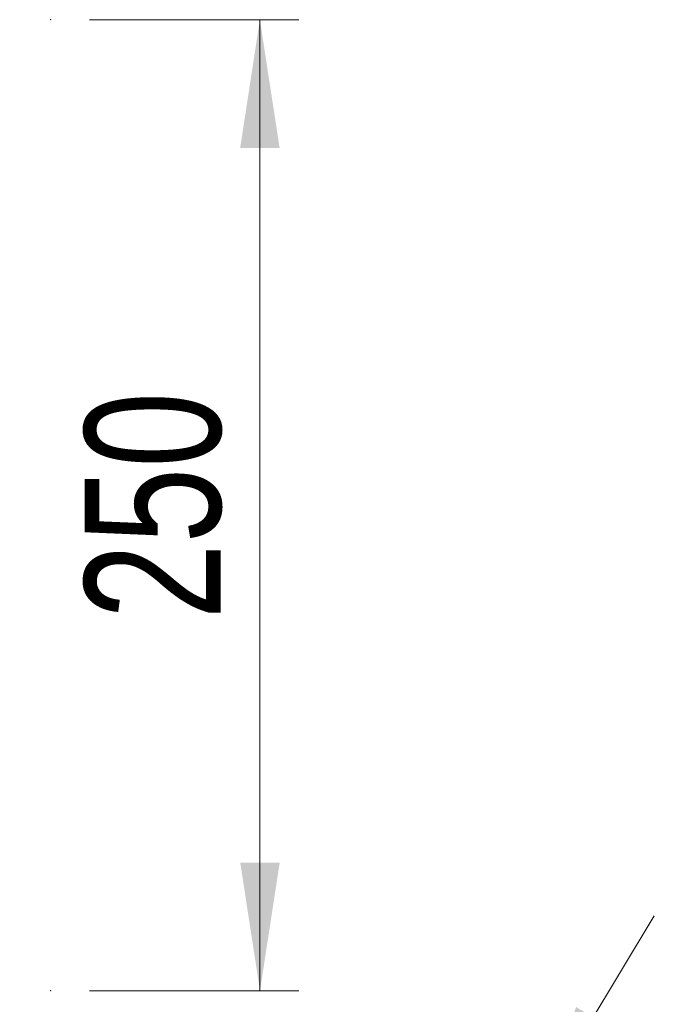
# Model space of a CAD drawing. Header units: millimetres. Extents: x 20 to 151, y 66 to 154.
# Tile 8 of 11: x 104 to 121, y 91 to 117. Entities that reach past the tile are written whole.
import ezdxf

# ---------------------------------------------------------------- set-up
doc = ezdxf.new("R2010")
doc.units = ezdxf.units.MM
doc.header["$PDSIZE"] = -1
doc.styles.add('SLDTEXTSTYLE0', font='TXT', dxfattribs={"width": 0.75})
doc.dimstyles.new('SLDDIMSTYLE0', dxfattribs={"dimtxt": 3.5, "dimasz": 3.302, "dimexe": 0, "dimexo": 0.0625, "dimgap": 0.875, "dimtad": 1, "dimlfac": 10, "dimrnd": 1e-09, "dimzin": 12, "dimdsep": 46, "dimtxsty": 'SLDTEXTSTYLE0', "dimsah": 1, "dimcen": 0.09, "dimadec": 0, "dimazin": 3, "dimtfac": 1, "dimtofl": 0, "dimtmove": 0, "dimatfit": 3, "dimfxl": 0, "dimfrac": 2, "dimtolj": 1, "dimtzin": 12, "dimarcsym": 0})
doc.dimstyles.new('SLDDIMSTYLE1', dxfattribs={"dimtxt": 3.5, "dimasz": 3.302, "dimexe": 0, "dimexo": 0.0625, "dimgap": 0.875, "dimtad": 1, "dimlfac": 10, "dimrnd": 1e-09, "dimzin": 12, "dimdsep": 46, "dimtxsty": 'SLDTEXTSTYLE0', "dimsah": 1, "dimcen": 0.09, "dimadec": 0, "dimazin": 3, "dimtfac": 1, "dimtmove": 0, "dimatfit": 0, "dimfxl": 0, "dimfrac": 2, "dimtolj": 1, "dimtzin": 12, "dimarcsym": 0})

# ---------------------------------------------------------------- blocks, each defined once
blk = doc.blocks.new('_D')
at = {"color": 7, "linetype": 'Continuous', "lineweight": 18}
for p, q in [((106.032, 116.765), (111.417, 116.766)), ((110.417, 116.766), (110.419, 91.766)), ((106.034, 91.765), (111.419, 91.766))]:
    blk.add_line(p, q, dxfattribs=at)
for points in [[(110.417, 116.766), (109.909, 113.463), (110.925, 113.464)], [(110.419, 91.766), (110.927, 95.068), (109.911, 95.067)]]:
    blk.add_solid(points, dxfattribs=at)
at = {"color": 7, "linetype": 'Continuous', "lineweight": 18, "insert": (105.906, 101.327), "char_height": 3.5, "attachment_point": 1, "rotation": 90.0053, "style": 'SLDTEXTSTYLE0'}
blk.add_mtext('250', dxfattribs=at)
blk = doc.blocks.new('_D_1')
at = {"color": 7, "linetype": 'Continuous', "lineweight": 18}
for p, q in [((117.285, 88.257), (120.566, 93.694)), ((113.48, 90.553), (118.141, 87.74)), ((106.952, 71.133), (117.285, 88.257)), ((103.147, 73.429), (107.808, 70.616)), ((106.952, 71.133), (103.671, 65.696))]:
    blk.add_line(p, q, dxfattribs=at)
for points in [[(117.285, 88.257), (119.426, 90.821), (118.556, 91.346)], [(106.952, 71.133), (104.811, 68.568), (105.681, 68.043)]]:
    blk.add_solid(points, dxfattribs=at)
at = {"color": 7, "linetype": 'Continuous', "lineweight": 18, "insert": (106.141, 78.522), "char_height": 3.5, "attachment_point": 1, "rotation": 58.8912, "style": 'SLDTEXTSTYLE0'}
blk.add_mtext('200', dxfattribs=at)

msp = doc.modelspace()

# ---------------------------------------------------------------- linework, layer by layer
at = {"color": 7, "linetype": 'Continuous', "lineweight": 0}
for p in [(105.0318, 116.765), (105.0341, 91.765)]:
    msp.add_point(p, dxfattribs=at)

# ---------------------------------------------------------------- dimensions: what is measured, and where the dimension line sits
at = {"color": 7, "linetype": 'Continuous', "lineweight": 18}
for base, p1, p2, angle, dimstyle, picture, middle in [((110.419, 91.7655), (105.0318, 116.765), (105.0341, 91.765), 270.00531, 'SLDDIMSTYLE0', '_D', (110.4177, 105.2061)), ((117.2851, 88.2568), (102.2904, 73.9459), (112.6237, 91.0697), 58.89119, 'SLDDIMSTYLE1', '_D_1', (112.008, 79.5118))]:
    dim = msp.add_linear_dim(base=base, p1=p1, p2=p2, angle=angle, dimstyle=dimstyle, dxfattribs=at)
    dim.commit()
    dim.dimension.update_dxf_attribs({"geometry": picture, "text_midpoint": middle, "dimtype": 160})

doc.saveas('drawing.dxf')
